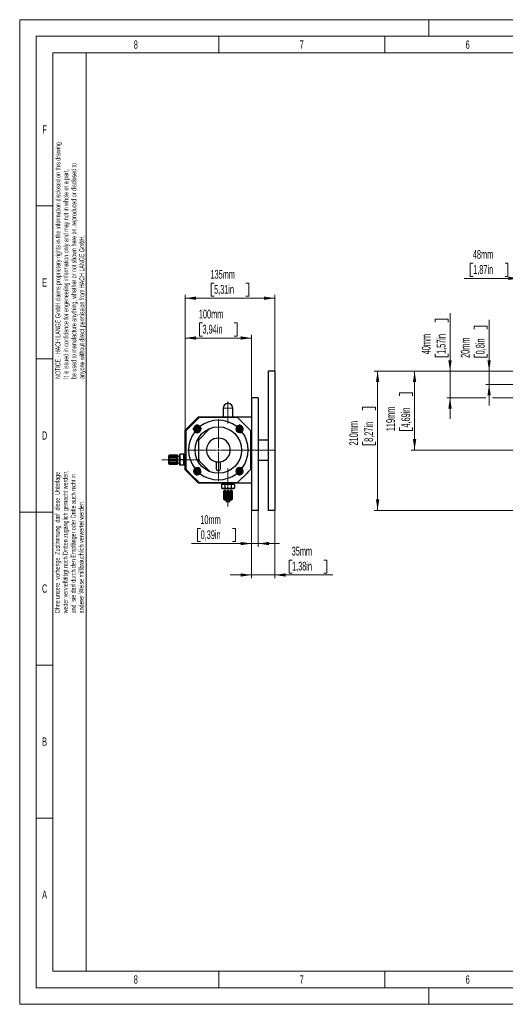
# Model space of a CAD drawing. Header units: millimetres. Extents: x 0 to 2100, y 0 to 1485.
# Tile 1 of 44: x 0 to 732, y 0 to 1485. Entities that reach past the tile are written whole.
import ezdxf

# ---------------------------------------------------------------- set-up
doc = ezdxf.new("R2010")
doc.units = ezdxf.units.MM
doc.header["$LTSCALE"] = 5
doc.linetypes.add('CENTERX2', pattern=[20.32, 12.7, -2.54, 2.54, -2.54])
doc.styles.add('SLDTEXTSTYLE0', font='TXT', dxfattribs={"width": 0.605})
doc.styles.add('SLDTEXTSTYLE1', font='TXT', dxfattribs={"width": 0.638186})
doc.dimstyles.new('SLDDIMSTYLE0', dxfattribs={"dimtxt": 12.841593, "dimasz": 16.5, "dimexe": 0, "dimexo": 0.0625, "dimgap": 3.210398, "dimtad": 1, "dimrnd": 1e-09, "dimzin": 12, "dimdsep": 46, "dimtxsty": 'SLDTEXTSTYLE0', "dimsah": 1, "dimcen": 0.09, "dimadec": 0, "dimazin": 3, "dimtfac": 1, "dimtofl": 0, "dimtmove": 0, "dimatfit": 3, "dimfxl": 1, "dimfrac": 2, "dimtolj": 1, "dimtzin": 12, "dimarcsym": 0})
doc.dimstyles.new('SLDDIMSTYLE1', dxfattribs={"dimtxt": 12.841593, "dimasz": 16.5, "dimexe": 0, "dimexo": 0.0625, "dimgap": 3.210398, "dimtad": 1, "dimrnd": 1e-09, "dimzin": 12, "dimdsep": 46, "dimtxsty": 'SLDTEXTSTYLE0', "dimsah": 1, "dimcen": 0.09, "dimadec": 0, "dimazin": 3, "dimtfac": 1, "dimtmove": 0, "dimatfit": 0, "dimfxl": 1, "dimfrac": 2, "dimtolj": 1, "dimtzin": 12, "dimarcsym": 0})
doc.dimstyles.new('SLDDIMSTYLE3', dxfattribs={"dimtxt": 12.841593, "dimasz": 16.5, "dimexe": 0, "dimexo": 0.0625, "dimgap": 3.210398, "dimtad": 1, "dimrnd": 1e-09, "dimzin": 12, "dimdsep": 46, "dimtxsty": 'SLDTEXTSTYLE0', "dimsah": 1, "dimcen": 0.09, "dimadec": 0, "dimazin": 3, "dimtfac": 1, "dimtmove": 0, "dimatfit": 0, "dimfxl": 1, "dimfrac": 2, "dimtolj": 1, "dimtzin": 12, "dimarcsym": 0})
doc.dimstyles.new('SLDDIMSTYLE4', dxfattribs={"dimtxt": 12.841593, "dimasz": 16.5, "dimexe": 0, "dimexo": 0.0625, "dimgap": 3.210398, "dimtad": 1, "dimdec": 0, "dimrnd": 1e-09, "dimzin": 12, "dimdsep": 46, "dimtxsty": 'SLDTEXTSTYLE0', "dimsah": 1, "dimcen": 0.09, "dimadec": 0, "dimazin": 3, "dimtfac": 1, "dimtmove": 0, "dimatfit": 0, "dimfxl": 1, "dimfrac": 2, "dimtolj": 1, "dimtzin": 12, "dimarcsym": 0})

# ---------------------------------------------------------------- blocks, each defined once
blk = doc.blocks.new('_D')
at = {"color": 7, "linetype": 'Continuous', "lineweight": 0}
for p, q in [((752.6, 954.9), (534.2, 954.9)), ((539.2, 954.9), (539.2, 744.9)), ((516.5, 896.3), (516.5, 900.7)), ((516.5, 900.7), (536.2, 900.7)), ((536.2, 900.7), (536.2, 896.3)), ((516.5, 848.3), (516.5, 843.9)), ((536.2, 843.9), (536.2, 848.3)), ((516.5, 843.9), (536.2, 843.9)), ((752.6, 744.9), (534.2, 744.9))]:
    blk.add_line(p, q, dxfattribs=at)
at = {"color": 7, "linetype": 'Continuous', "lineweight": 18}
for points in [[(539.2, 954.9), (536.7, 938.4), (541.7, 938.4)], [(539.2, 744.9), (541.7, 761.4), (536.7, 761.4)]]:
    blk.add_solid(points, dxfattribs=at)
at = {"color": 7, "linetype": 'Continuous', "lineweight": 18, "char_height": 13.23, "attachment_point": 1, "rotation": 90, "style": 'SLDTEXTSTYLE0'}
for s, insert in [('210mm', (496.5, 842.9)), ('8,27in', (519.2, 848.3))]:
    blk.add_mtext(s, dxfattribs=dict(at, insert=insert))
blk = doc.blocks.new('_D_2')
at = {"color": 7, "linetype": 'Continuous', "lineweight": 0}
for p, q in [((707.2, 954.9), (707.2, 1032.2)), ((684.6, 1018.5), (684.6, 1022.9)), ((684.6, 1022.9), (704.3, 1022.9)), ((704.3, 1022.9), (704.3, 1018.5)), ((684.6, 980.3), (684.6, 975.8)), ((704.3, 975.8), (704.3, 980.3)), ((684.6, 975.8), (704.3, 975.8)), ((752.6, 954.9), (702.2, 954.9)), ((707.2, 954.9), (707.2, 934.9)), ((1194.3, 934.9), (702.2, 934.9)), ((707.2, 934.9), (707.2, 902.9))]:
    blk.add_line(p, q, dxfattribs=at)
at = {"color": 7, "linetype": 'Continuous', "lineweight": 18}
for points in [[(707.2, 954.9), (709.7, 971.4), (704.7, 971.4)], [(707.2, 934.9), (704.7, 918.4), (709.7, 918.4)]]:
    blk.add_solid(points, dxfattribs=at)
at = {"color": 7, "linetype": 'Continuous', "lineweight": 18, "char_height": 13.23, "attachment_point": 1, "rotation": 90, "style": 'SLDTEXTSTYLE0'}
for s, insert in [('20mm', (664.6, 974.9)), ('0,8in', (687.2, 980.3))]:
    blk.add_mtext(s, dxfattribs=dict(at, insert=insert))
blk = doc.blocks.new('_D_4')
at = {"color": 7, "linetype": 'Continuous', "lineweight": 0}
for p, q in [((752.6, 954.9), (589.9, 954.9)), ((594.9, 835.9), (594.9, 954.9)), ((572.2, 917.8), (572.2, 922.2)), ((572.2, 922.2), (592, 922.2)), ((592, 922.2), (592, 917.8)), ((572.2, 869.8), (572.2, 865.4)), ((572.2, 865.4), (592, 865.4)), ((592, 865.4), (592, 869.8)), ((808.1, 835.9), (589.9, 835.9))]:
    blk.add_line(p, q, dxfattribs=at)
at = {"color": 7, "linetype": 'Continuous', "lineweight": 18}
for points in [[(594.9, 954.9), (592.4, 938.4), (597.4, 938.4)], [(594.9, 835.9), (597.4, 852.4), (592.4, 852.4)]]:
    blk.add_solid(points, dxfattribs=at)
at = {"color": 7, "linetype": 'Continuous', "lineweight": 18, "char_height": 13.23, "attachment_point": 1, "rotation": 90, "style": 'SLDTEXTSTYLE0'}
for s, insert in [('119mm', (552.2, 864.4)), ('4,69in', (574.9, 869.8))]:
    blk.add_mtext(s, dxfattribs=dict(at, insert=insert))
blk = doc.blocks.new('_D_5')
at = {"color": 7, "linetype": 'Continuous', "lineweight": 0}
for p, q in [((648.3, 954.9), (648.3, 1042.6)), ((625.7, 1028.9), (625.7, 1033.3)), ((625.7, 1033.3), (645.4, 1033.3)), ((645.4, 1033.3), (645.4, 1028.9)), ((625.7, 980.9), (625.7, 976.5)), ((645.4, 976.5), (645.4, 980.9)), ((625.7, 976.5), (645.4, 976.5)), ((752.6, 954.9), (643.3, 954.9)), ((648.3, 914.9), (648.3, 954.9)), ((702.2, 914.9), (643.3, 914.9)), ((648.3, 914.9), (648.3, 882.9)), ((1170.5, 914.9), (712.2, 914.9)), ((1247.6, 914.9), (1180.5, 914.9))]:
    blk.add_line(p, q, dxfattribs=at)
at = {"color": 7, "linetype": 'Continuous', "lineweight": 18}
for points in [[(648.3, 954.9), (650.8, 971.4), (645.8, 971.4)], [(648.3, 914.9), (645.8, 898.4), (650.8, 898.4)]]:
    blk.add_solid(points, dxfattribs=at)
at = {"color": 7, "linetype": 'Continuous', "lineweight": 18, "char_height": 13.23, "attachment_point": 1, "rotation": 90, "style": 'SLDTEXTSTYLE0'}
for s, insert in [('40mm', (605.7, 980.4)), ('1,57in', (628.3, 980.9))]:
    blk.add_mtext(s, dxfattribs=dict(at, insert=insert))
blk = doc.blocks.new('_D_6')
at = {"color": 7, "linetype": 'Continuous', "lineweight": 0}
for p, q in [((683.2, 1117.6), (678.8, 1117.6)), ((678.8, 1117.6), (678.8, 1097.9)), ((731.2, 1117.6), (735.6, 1117.6)), ((735.6, 1117.6), (735.6, 1097.9)), ((752.6, 954.9), (752.6, 1099.9)), ((800.1, 940.6), (800.1, 1099.9)), ((752.6, 1094.9), (669.5, 1094.9)), ((678.8, 1097.9), (683.2, 1097.9)), ((735.6, 1097.9), (731.2, 1097.9)), ((752.6, 1094.9), (800.1, 1094.9)), ((800.1, 1094.9), (832.1, 1094.9))]:
    blk.add_line(p, q, dxfattribs=at)
at = {"color": 7, "linetype": 'Continuous', "lineweight": 18}
for points in [[(752.6, 1094.9), (736.1, 1097.4), (736.1, 1092.4)], [(800.1, 1094.9), (816.6, 1092.4), (816.6, 1097.4)]]:
    blk.add_solid(points, dxfattribs=at)
at = {"color": 7, "linetype": 'Continuous', "lineweight": 18, "char_height": 13.23, "attachment_point": 1, "style": 'SLDTEXTSTYLE0'}
for s, insert in [('48mm', (682.7, 1137.6)), ('1,87in', (683.2, 1114.9))]:
    blk.add_mtext(s, dxfattribs=dict(at, insert=insert))
blk = doc.blocks.new('_D_13')
at = {"color": 7, "linetype": 'Continuous', "lineweight": 0}
for p, q in [((349.3, 744.9), (349.3, 689.9)), ((359.3, 744.9), (359.3, 689.9)), ((272.6, 717.6), (268.1, 717.6)), ((268.1, 717.6), (268.1, 697.9)), ((320.6, 717.6), (325, 717.6)), ((325, 717.6), (325, 697.9)), ((349.3, 694.9), (258.8, 694.9)), ((268.1, 697.9), (272.6, 697.9)), ((325, 697.9), (320.6, 697.9)), ((359.3, 694.9), (349.3, 694.9)), ((359.3, 694.9), (391.3, 694.9))]:
    blk.add_line(p, q, dxfattribs=at)
at = {"color": 7, "linetype": 'Continuous', "lineweight": 18}
for points in [[(349.3, 694.9), (332.8, 697.4), (332.8, 692.4)], [(359.3, 694.9), (375.8, 692.4), (375.8, 697.4)]]:
    blk.add_solid(points, dxfattribs=at)
at = {"color": 7, "linetype": 'Continuous', "lineweight": 18, "char_height": 13.23, "attachment_point": 1, "style": 'SLDTEXTSTYLE0'}
for s, insert in [('10mm', (272.1, 737.6)), ('0,39in', (272.6, 714.9))]:
    blk.add_mtext(s, dxfattribs=dict(at, insert=insert))
blk = doc.blocks.new('_D_14')
at = {"color": 7, "linetype": 'Continuous', "lineweight": 0}
for p, q in [((349.3, 744.9), (349.3, 642.5)), ((384.3, 744.9), (384.3, 642.5)), ((410.3, 670.1), (405.9, 670.1)), ((405.9, 670.1), (405.9, 650.4)), ((458.3, 670.1), (462.7, 670.1)), ((462.7, 670.1), (462.7, 650.4)), ((349.3, 647.5), (317.3, 647.5)), ((384.3, 647.5), (349.3, 647.5)), ((384.3, 647.5), (472, 647.5)), ((405.9, 650.4), (410.3, 650.4)), ((462.7, 650.4), (458.3, 650.4))]:
    blk.add_line(p, q, dxfattribs=at)
at = {"color": 7, "linetype": 'Continuous', "lineweight": 18}
for points in [[(349.3, 647.5), (332.8, 650), (332.8, 645)], [(384.3, 647.5), (400.8, 645), (400.8, 650)]]:
    blk.add_solid(points, dxfattribs=at)
at = {"color": 7, "linetype": 'Continuous', "lineweight": 18, "char_height": 13.23, "attachment_point": 1, "style": 'SLDTEXTSTYLE0'}
for s, insert in [('35mm', (409.8, 690.1)), ('1,38in', (410.3, 667.5))]:
    blk.add_mtext(s, dxfattribs=dict(at, insert=insert))
blk = doc.blocks.new('_D_15')
at = {"color": 7, "linetype": 'Continuous', "lineweight": 0}
for p, q in [((275.3, 1027.6), (270.9, 1027.6)), ((270.9, 1027.6), (270.9, 1007.9)), ((323.3, 1027.6), (327.7, 1027.6)), ((327.7, 1027.6), (327.7, 1007.9)), ((249.3, 865.9), (249.3, 1009.9)), ((349.3, 914.9), (349.3, 1009.9)), ((349.3, 1004.9), (249.3, 1004.9)), ((270.9, 1007.9), (275.3, 1007.9)), ((327.7, 1007.9), (323.3, 1007.9))]:
    blk.add_line(p, q, dxfattribs=at)
at = {"color": 7, "linetype": 'Continuous', "lineweight": 18}
for points in [[(249.3, 1004.9), (265.8, 1002.4), (265.8, 1007.4)], [(349.3, 1004.9), (332.8, 1007.4), (332.8, 1002.4)]]:
    blk.add_solid(points, dxfattribs=at)
at = {"color": 7, "linetype": 'Continuous', "lineweight": 18, "char_height": 13.23, "attachment_point": 1, "style": 'SLDTEXTSTYLE0'}
for s, insert in [('100mm', (269.9, 1047.6)), ('3,94in', (275.3, 1024.9))]:
    blk.add_mtext(s, dxfattribs=dict(at, insert=insert))
blk = doc.blocks.new('_D_16')
at = {"color": 7, "linetype": 'Continuous', "lineweight": 0}
for p, q in [((292.8, 1087.6), (288.4, 1087.6)), ((288.4, 1087.6), (288.4, 1067.9)), ((340.8, 1087.6), (345.2, 1087.6)), ((345.2, 1087.6), (345.2, 1067.9)), ((249.3, 865.9), (249.3, 1069.9)), ((384.3, 954.9), (384.3, 1069.9)), ((249.3, 1064.9), (384.3, 1064.9)), ((288.4, 1067.9), (292.8, 1067.9)), ((345.2, 1067.9), (340.8, 1067.9))]:
    blk.add_line(p, q, dxfattribs=at)
at = {"color": 7, "linetype": 'Continuous', "lineweight": 18}
for points in [[(249.3, 1064.9), (265.8, 1062.4), (265.8, 1067.4)], [(384.3, 1064.9), (367.8, 1067.4), (367.8, 1062.4)]]:
    blk.add_solid(points, dxfattribs=at)
at = {"color": 7, "linetype": 'Continuous', "lineweight": 18, "char_height": 13.23, "attachment_point": 1, "style": 'SLDTEXTSTYLE0'}
for s, insert in [('135mm', (287.4, 1107.6)), ('5,31in', (292.8, 1084.9))]:
    blk.add_mtext(s, dxfattribs=dict(at, insert=insert))
blk = doc.blocks.new('SW_CENTERMARKSYMBOL_3')
at = {"color": 0, "linetype": 'Continuous', "lineweight": 18}
for p, q in [((0, 3), (0, 46.5)), ((-3, 0), (-46.5, 0)), ((0, 0), (-1.5, 0)), ((0, 0), (0, 1.5)), ((0, 0), (0, -1.5)), ((0, 0), (1.5, 0)), ((3, 0), (86.1, 0)), ((0, -3), (0, -46.5))]:
    blk.add_line(p, q, dxfattribs=at)
blk = doc.blocks.new('SW_CENTERMARKSYMBOL_4')
at = {"color": 0, "linetype": 'Continuous', "lineweight": 18}
for p, q in [((-3, 0), (-7, 0)), ((0, 0), (-1.5, 0)), ((0, 3), (0, 7)), ((0, 0), (0, 1.5)), ((0, 0), (0, -1.5)), ((0, 0), (1.5, 0)), ((3, 0), (7, 0)), ((0, -3), (0, -7))]:
    blk.add_line(p, q, dxfattribs=at)
blk = doc.blocks.new('SW_CENTERMARKSYMBOL_5')
at = {"color": 0, "linetype": 'Continuous', "lineweight": 18}
for p, q in [((-3, 0), (-5.9, 0)), ((0, 0), (-1.5, 0)), ((0, 3), (0, 5.9)), ((0, 0), (0, 1.5)), ((0, 0), (0, -1.5)), ((0, 0), (1.5, 0)), ((3, 0), (5.9, 0)), ((0, -3), (0, -5.9))]:
    blk.add_line(p, q, dxfattribs=at)
blk = doc.blocks.new('SW_CENTERMARKSYMBOL_6')
at = {"color": 0, "linetype": 'Continuous', "lineweight": 18}
for p, q in [((-3, 0), (-5.9, 0)), ((0, 0), (-1.5, 0)), ((0, 3), (0, 5.9)), ((0, 0), (0, 1.5)), ((0, 0), (0, -1.5)), ((0, 0), (1.5, 0)), ((3, 0), (5.9, 0)), ((0, -3), (0, -5.9))]:
    blk.add_line(p, q, dxfattribs=at)
blk = doc.blocks.new('SW_CENTERMARKSYMBOL_7')
at = {"color": 0, "linetype": 'Continuous', "lineweight": 18}
for p, q in [((-3, 0), (-5.9, 0)), ((0, 0), (-1.5, 0)), ((0, 3), (0, 5.9)), ((0, 0), (0, 1.5)), ((0, 0), (0, -1.5)), ((0, 0), (1.5, 0)), ((3, 0), (5.9, 0)), ((0, -3), (0, -5.9))]:
    blk.add_line(p, q, dxfattribs=at)

msp = doc.modelspace()

# ---------------------------------------------------------------- linework, layer by layer
at = {"color": 7, "linetype": 'Continuous', "lineweight": 18}
for p, q in [((0, 1485), (0, 0)), ((2100, 1485), (0, 1485)), ((616.5, 1485), (616.5, 1460)), ((2075, 1460), (25, 1460)), ((25, 1460), (25, 25)), ((300, 1460), (300, 1435)), ((550, 1460), (550, 1435)), ((50, 1435), (50, 1204.167)), ((300, 1435), (50, 1435)), ((100, 1435), (100, 50)), ((550, 1435), (300, 1435)), ((800, 1435), (550, 1435)), ((50, 1204.167), (25, 1204.167)), ((50, 1204.167), (50, 973.333)), ((50, 973.333), (25, 973.333)), ((50, 973.333), (50, 742.5)), ((25, 742.5), (0, 742.5)), ((50, 742.5), (25, 742.5)), ((50, 742.5), (50, 511.667)), ((50, 511.667), (25, 511.667)), ((50, 511.667), (50, 280.833)), ((50, 280.833), (25, 280.833)), ((50, 280.833), (50, 50)), ((50, 50), (1160.6, 50)), ((300, 50), (300, 25)), ((550, 50), (550, 25)), ((25, 25), (2075, 25)), ((616.5, 25), (616.5, 0)), ((0, 0), (2100, 0))]:
    msp.add_line(p, q, dxfattribs=at)
at = {"color": 7, "linetype": 'Continuous', "lineweight": 25}
for p, q in [((384.295, 954.918), (374.295, 954.918)), ((374.295, 954.918), (374.295, 744.918)), ((384.295, 954.918), (384.295, 744.918)), ((359.295, 914.918), (349.295, 914.918)), ((349.295, 914.918), (349.295, 744.918)), ((359.295, 914.918), (359.295, 744.918)), ((306.295, 898.918), (306.295, 885.918)), ((321.295, 885.918), (321.295, 898.918)), ((269.295, 885.918), (249.295, 865.918)), ((269.295, 885.918), (349.295, 885.918)), ((249.295, 805.918), (249.295, 865.918)), ((264.975, 869.181), (265.022, 869.208)), ((264.975, 869.127), (264.975, 869.181)), ((264.975, 866.294), (264.975, 866.348)), ((265.022, 866.267), (264.975, 866.294)), ((267.428, 870.597), (267.475, 870.624)), ((267.475, 864.851), (267.428, 864.878)), ((267.475, 870.624), (267.522, 870.597)), ((267.522, 864.878), (267.475, 864.851)), ((287.103, 868.726), (269.295, 850.918)), ((269.928, 869.208), (269.975, 869.181)), ((269.975, 866.294), (269.928, 866.267)), ((269.975, 869.181), (269.975, 869.127)), ((269.975, 866.348), (269.975, 866.294)), ((328.615, 869.181), (328.662, 869.208)), ((328.615, 869.127), (328.615, 869.181)), ((328.615, 866.294), (328.615, 866.348)), ((328.662, 866.267), (328.615, 866.294)), ((331.068, 870.597), (331.115, 870.624)), ((331.115, 864.851), (331.068, 864.878)), ((331.115, 870.624), (331.162, 870.597)), ((331.162, 864.878), (331.115, 864.851)), ((333.568, 869.208), (333.615, 869.181)), ((333.615, 866.294), (333.568, 866.267)), ((333.615, 869.181), (333.615, 869.127)), ((333.615, 866.348), (333.615, 866.294)), ((349.245, 860.418), (349.245, 861.918)), ((349.245, 861.918), (349.295, 861.918)), ((269.295, 850.918), (269.295, 820.918)), ((349.195, 855.918), (349.195, 858.418)), ((349.195, 858.418), (349.245, 858.418)), ((349.195, 853.418), (349.195, 855.918)), ((349.195, 855.918), (349.245, 855.918)), ((349.195, 853.418), (349.245, 853.418)), ((349.195, 850.114), (349.245, 850.114)), ((349.195, 850.088), (349.195, 849.599)), ((349.195, 850.088), (349.245, 850.088)), ((349.195, 849.524), (349.245, 849.524)), ((349.195, 848.783), (349.195, 848.037)), ((349.195, 848.037), (349.245, 848.037)), ((349.195, 848.011), (349.245, 848.011)), ((349.195, 847.986), (349.245, 847.986)), ((349.245, 811.418), (349.245, 860.418)), ((374.295, 850.918), (359.295, 850.918)), ((349.195, 845.755), (349.195, 845.24)), ((349.195, 845.755), (349.245, 845.755)), ((349.195, 845.191), (349.245, 845.191)), ((349.195, 845.141), (349.245, 845.141)), ((349.195, 845.141), (349.195, 844.985)), ((349.195, 844.985), (349.245, 844.985)), ((349.195, 844.696), (349.245, 844.696)), ((349.195, 844.396), (349.195, 844.226)), ((349.195, 844.195), (349.195, 843.704)), ((349.195, 843.704), (349.245, 843.704)), ((349.195, 843.678), (349.245, 843.678)), ((349.195, 841.447), (349.195, 841.44)), ((349.195, 841.447), (349.245, 841.447)), ((349.195, 841.422), (349.195, 839.883)), ((349.195, 841.422), (349.245, 841.422)), ((349.195, 839.883), (349.245, 839.883)), ((349.195, 839.883), (349.195, 839.695)), ((349.195, 839.678), (349.245, 839.678)), ((349.195, 839.511), (349.245, 839.511)), ((349.195, 839.345), (349.245, 839.345)), ((349.195, 839.319), (349.245, 839.319)), ((349.195, 832.781), (349.245, 832.781)), ((349.195, 832.755), (349.245, 832.755)), ((349.195, 832.755), (349.195, 832.24)), ((349.195, 832.191), (349.245, 832.191)), ((349.195, 831.903), (349.245, 831.903)), ((224.795, 827.418), (224.295, 827.129)), ((224.295, 827.129), (224.295, 815.706)), ((224.795, 827.418), (224.795, 825.66)), ((224.795, 825.66), (224.885, 825.98)), ((224.795, 825.66), (224.795, 821.418)), ((224.795, 821.418), (224.795, 817.175)), ((224.795, 817.175), (224.795, 815.418)), ((224.887, 816.85), (224.795, 817.175)), ((236.295, 828.418), (226.21, 828.418)), ((236.295, 827.236), (226.21, 827.236)), ((236.295, 826.807), (226.21, 826.807)), ((236.295, 824.495), (226.21, 824.495)), ((226.21, 822.884), (236.295, 822.884)), ((236.295, 819.952), (226.21, 819.952)), ((226.21, 818.34), (236.295, 818.34)), ((236.295, 828.418), (236.295, 826.368)), ((237.795, 828.418), (236.295, 828.418)), ((236.295, 826.368), (236.295, 821.418)), ((236.295, 821.418), (236.295, 816.468)), ((237.795, 828.418), (237.795, 814.418)), ((241.295, 826.418), (237.795, 826.418)), ((241.295, 825.668), (241.295, 829.918)), ((241.295, 817.168), (241.295, 825.668)), ((241.295, 812.918), (241.295, 817.168)), ((247.295, 829.918), (242.054, 829.918)), ((247.295, 821.418), (242.054, 821.418)), ((247.295, 821.418), (247.295, 829.918)), ((249.295, 829.418), (247.295, 829.418)), ((247.295, 812.918), (247.295, 821.418)), ((269.295, 820.918), (287.103, 803.11)), ((296.095, 818.204), (296.095, 807.918)), ((302.495, 807.918), (302.495, 818.204)), ((349.195, 831.396), (349.245, 831.396)), ((349.195, 831.396), (349.195, 831.226)), ((349.195, 831.165), (349.245, 831.165)), ((349.195, 831.165), (349.195, 831.081)), ((349.195, 831.081), (349.245, 831.081)), ((349.195, 830.678), (349.245, 830.678)), ((349.195, 830.618), (349.195, 830.165)), ((349.195, 830.165), (349.245, 830.165)), ((349.195, 828.422), (349.195, 826.37)), ((349.195, 828.422), (349.245, 828.422)), ((349.195, 826.37), (349.245, 826.37)), ((349.195, 826.345), (349.245, 826.345)), ((349.195, 824.088), (349.195, 822.55)), ((349.195, 824.088), (349.245, 824.088)), ((349.195, 822.55), (349.245, 822.55)), ((349.195, 822.55), (349.195, 822.362)), ((349.195, 822.345), (349.245, 822.345)), ((349.195, 822.178), (349.245, 822.178)), ((349.195, 822.011), (349.245, 822.011)), ((349.195, 821.994), (349.195, 821.498)), ((349.195, 821.498), (349.245, 821.498)), ((349.195, 818.418), (349.195, 815.918)), ((349.195, 818.418), (349.245, 818.418)), ((359.295, 820.918), (374.295, 820.918)), ((224.295, 815.706), (224.795, 815.418)), ((226.21, 816.029), (236.295, 816.029)), ((226.21, 815.6), (236.295, 815.6)), ((226.21, 814.418), (236.295, 814.418)), ((236.295, 816.468), (236.295, 814.418)), ((236.295, 814.418), (237.795, 814.418)), ((237.795, 816.418), (241.295, 816.418)), ((247.295, 812.918), (242.054, 812.918)), ((247.295, 813.418), (249.295, 813.418)), ((249.295, 805.918), (269.295, 785.918)), ((264.975, 805.541), (265.022, 805.568)), ((264.975, 805.487), (264.975, 805.541)), ((264.975, 802.655), (264.975, 802.709)), ((265.022, 802.627), (264.975, 802.655)), ((267.428, 806.958), (267.475, 806.985)), ((267.475, 806.985), (267.522, 806.958)), ((269.928, 805.568), (269.975, 805.541)), ((269.975, 802.655), (269.928, 802.627)), ((269.975, 805.541), (269.975, 805.487)), ((269.975, 802.709), (269.975, 802.655)), ((328.615, 805.541), (328.662, 805.568)), ((328.615, 805.487), (328.615, 805.541)), ((328.615, 802.655), (328.615, 802.709)), ((328.662, 802.627), (328.615, 802.655)), ((331.068, 806.958), (331.115, 806.985)), ((331.115, 806.985), (331.162, 806.958)), ((333.568, 805.568), (333.615, 805.541)), ((333.615, 802.655), (333.568, 802.627)), ((333.615, 805.541), (333.615, 805.487)), ((333.615, 802.709), (333.615, 802.655)), ((349.195, 815.918), (349.195, 813.418)), ((349.195, 815.918), (349.245, 815.918)), ((349.195, 813.418), (349.245, 813.418)), ((349.245, 809.918), (349.245, 811.418)), ((349.245, 809.918), (349.295, 809.918)), ((267.475, 801.211), (267.428, 801.238)), ((267.522, 801.238), (267.475, 801.211)), ((331.115, 801.211), (331.068, 801.238)), ((331.162, 801.238), (331.115, 801.211)), ((349.295, 785.918), (269.295, 785.918)), ((303.98, 783.918), (303.98, 778.677)), ((308.888, 783.918), (303.98, 783.918)), ((303.98, 778.677), (305.295, 777.918)), ((306.434, 777.918), (305.295, 777.918)), ((305.795, 785.918), (305.795, 783.918)), ((313.795, 777.918), (306.434, 777.918)), ((306.795, 774.418), (306.795, 772.918)), ((306.795, 774.418), (313.795, 774.418)), ((306.795, 772.918), (306.795, 762.832)), ((306.795, 772.918), (308.846, 772.918)), ((307.977, 772.918), (307.977, 762.832)), ((308.406, 772.918), (308.406, 762.832)), ((308.795, 777.918), (308.795, 774.418)), ((308.846, 772.918), (313.795, 772.918)), ((308.888, 783.918), (308.888, 778.677)), ((318.703, 783.918), (308.888, 783.918)), ((310.718, 772.918), (310.718, 762.832)), ((312.329, 762.832), (312.329, 772.918)), ((321.157, 777.918), (313.795, 777.918)), ((313.795, 774.418), (320.795, 774.418)), ((313.795, 772.918), (318.745, 772.918)), ((315.261, 772.918), (315.261, 762.832)), ((316.873, 762.832), (316.873, 772.918)), ((318.703, 783.918), (318.703, 778.677)), ((323.61, 783.918), (318.703, 783.918)), ((318.745, 772.918), (320.795, 772.918)), ((318.795, 774.418), (318.795, 777.918)), ((319.184, 762.832), (319.184, 772.918)), ((319.613, 762.832), (319.613, 772.918)), ((320.795, 772.918), (320.795, 774.418)), ((320.795, 762.832), (320.795, 772.918)), ((322.295, 777.918), (321.157, 777.918)), ((321.795, 783.918), (321.795, 785.918)), ((322.295, 777.918), (323.61, 778.677)), ((323.61, 783.918), (323.61, 778.677)), ((307.795, 761.418), (308.084, 760.918)), ((307.795, 761.418), (309.553, 761.418)), ((308.084, 760.918), (313.795, 760.918)), ((309.553, 761.418), (309.234, 761.507)), ((309.553, 761.418), (313.795, 761.418)), ((310.925, 760.918), (311.045, 757.918)), ((316.545, 757.918), (311.045, 757.918)), ((313.795, 761.418), (318.038, 761.418)), ((313.795, 760.918), (319.507, 760.918)), ((316.545, 757.918), (316.665, 760.918)), ((318.36, 761.508), (318.038, 761.418)), ((318.038, 761.418), (319.795, 761.418)), ((319.507, 760.918), (319.795, 761.418)), ((359.295, 744.918), (349.295, 744.918)), ((384.295, 744.918), (374.295, 744.918))]:
    msp.add_line(p, q, dxfattribs=at)
at = {"color": 7, "linetype": 'CENTERX2', "lineweight": 18}
for p, q in [((313.795, 875.918), (313.795, 908.918)), ((214.295, 821.418), (236.295, 821.418)), ((236.295, 821.418), (237.795, 821.418)), ((237.795, 821.418), (271.295, 821.418)), ((313.795, 750.918), (313.795, 807.918))]:
    msp.add_line(p, q, dxfattribs=at)
at = {"color": 8, "linetype": 'Continuous', "lineweight": 18}
for p, q in [((321.295, 898.918), (306.295, 898.918)), ((349.195, 848.783), (349.245, 848.783)), ((349.245, 860.418), (349.295, 860.418)), ((349.195, 844.195), (349.245, 844.195)), ((226.21, 827.236), (226.21, 828.418)), ((226.21, 824.495), (226.21, 826.807)), ((226.21, 819.952), (226.21, 822.884)), ((226.21, 816.029), (226.21, 818.34)), ((226.21, 814.418), (226.21, 815.6)), ((349.245, 811.418), (349.295, 811.418)), ((307.977, 762.832), (306.795, 762.832)), ((310.718, 762.832), (308.406, 762.832)), ((315.261, 762.832), (312.329, 762.832)), ((319.184, 762.832), (316.873, 762.832)), ((320.795, 762.832), (319.613, 762.832))]:
    msp.add_line(p, q, dxfattribs=at)
at = {"color": 7, "linetype": 'Continuous', "lineweight": 25}
for centre, radius in [((267.475, 867.738), 5), ((299.295, 835.918), 35), ((331.115, 867.738), 5), ((267.475, 804.098), 5), ((331.115, 804.098), 5)]:
    msp.add_circle(centre, radius, dxfattribs=at)
at = {"color": 8, "linetype": 'Continuous', "lineweight": 18}
for centre in [(267.475, 867.738), (331.115, 867.738), (267.475, 804.098), (331.115, 804.098)]:
    msp.add_circle(centre, 4.4, dxfattribs=at)
at = {"color": 7, "linetype": 'Continuous', "lineweight": 25}
for centre, radius, start, end in [((313.795, 898.918), 7.5, 0, 180), ((299.295, 835.918), 45, 52.007184, 127.992816), ((299.295, 835.918), 45, 142.007184, 217.992816), ((267.475, 867.738), 5.5, 228.503592, 41.496408), ((267.475, 867.738), 2.86, 150.941691, 209.058309), ((267.475, 867.738), 2.5, 120, 180), ((267.475, 867.738), 2.5, 180, 240), ((267.475, 867.738), 2.86, 90.941691, 149.058309), ((267.475, 867.738), 2.86, 210.941691, 269.058309), ((267.475, 867.738), 2.5, 60, 120), ((267.475, 867.738), 2.5, 240, 300), ((267.475, 867.738), 2.86, 30.941691, 89.058309), ((267.475, 867.738), 2.86, 270.941691, 329.058309), ((267.475, 867.738), 2.5, 0, 60), ((267.475, 867.738), 2.5, 300, 0), ((267.475, 867.738), 2.86, 330.941691, 29.058309), ((331.115, 867.738), 5.5, 138.503592, 311.496408), ((331.115, 867.738), 2.86, 150.941691, 209.058309), ((331.115, 867.738), 2.5, 120, 180), ((331.115, 867.738), 2.5, 180, 240), ((331.115, 867.738), 2.86, 90.941691, 149.058309), ((331.115, 867.738), 2.86, 210.941691, 269.058309), ((331.115, 867.738), 2.5, 60, 120), ((331.115, 867.738), 2.5, 240, 300), ((331.115, 867.738), 2.86, 30.941691, 89.058309), ((331.115, 867.738), 2.86, 270.941691, 329.058309), ((331.115, 867.738), 2.5, 0, 60), ((331.115, 867.738), 2.5, 300, 0), ((331.115, 867.738), 2.86, 330.941691, 29.058309), ((299.295, 835.918), 45, 322.007184, 37.992816), ((299.295, 835.918), 18, 280.240348, 259.759652), ((226.21, 826.918), 1.5, 90, 160.530642), ((226.21, 825.307), 1.5, 90, 153.059867), ((226.21, 817.529), 1.5, 207.252433, 270), ((299.295, 835.918), 18, 259.759652, 280.240348), ((226.21, 815.918), 1.5, 199.497, 270), ((267.475, 804.098), 5.5, 318.503592, 131.496408), ((267.475, 804.098), 2.86, 150.941691, 209.058309), ((267.475, 804.098), 2.5, 120, 180), ((267.475, 804.098), 2.5, 180, 240), ((267.475, 804.098), 2.86, 90.941691, 149.058309), ((267.475, 804.098), 2.86, 210.941691, 269.058309), ((267.475, 804.098), 2.5, 60, 120), ((267.475, 804.098), 2.5, 240, 300), ((267.475, 804.098), 2.86, 30.941691, 89.058309), ((267.475, 804.098), 2.86, 270.941691, 329.058309), ((267.475, 804.098), 2.5, 0, 60), ((267.475, 804.098), 2.5, 300, 0), ((267.475, 804.098), 2.86, 330.941691, 29.058309), ((299.295, 807.918), 3.2, 180, 0), ((331.115, 804.098), 5.5, 48.503592, 221.496408), ((331.115, 804.098), 2.86, 150.941691, 209.058309), ((331.115, 804.098), 2.5, 120, 180), ((331.115, 804.098), 2.5, 180, 240), ((331.115, 804.098), 2.86, 90.941691, 149.058309), ((331.115, 804.098), 2.86, 210.941691, 269.058309), ((331.115, 804.098), 2.5, 60, 120), ((331.115, 804.098), 2.5, 240, 300), ((331.115, 804.098), 2.86, 30.941691, 89.058309), ((331.115, 804.098), 2.86, 270.941691, 329.058309), ((331.115, 804.098), 2.5, 0, 60), ((331.115, 804.098), 2.5, 300, 0), ((331.115, 804.098), 2.86, 330.941691, 29.058309), ((299.295, 835.918), 45, 232.007184, 307.992816), ((308.295, 762.832), 1.5, 180, 250.545612), ((309.906, 762.832), 1.5, 180, 243.073344), ((317.684, 762.832), 1.5, 296.962372, 0), ((319.295, 762.832), 1.5, 289.489454, 0)]:
    msp.add_arc(centre, radius, start, end, dxfattribs=at)
for points, knots in [([(250.295, 864.918), (252.226, 866.849), (256.129, 870.751), (261.507, 876.129), (266.256, 880.879), (268.945, 883.567), (270.295, 884.918)], [0, 0, 0, 0, 0.29261146, 0.59135998, 0.79466203, 1, 1, 1, 1]), ([(328.295, 884.918), (326.545, 884.918), (323.046, 884.918), (317.367, 884.918), (311.263, 884.918), (304.746, 884.918), (298.028, 884.918), (291.222, 884.918), (284.458, 884.918), (277.421, 884.918), (272.817, 884.918), (270.295, 884.918)], [0, 0, 0, 0, 0.09633024, 0.19262932, 0.30141736, 0.41049433, 0.51906003, 0.6329658, 0.74743828, 0.86164479, 1, 1, 1, 1]), ([(328.295, 884.918), (330.226, 882.987), (334.129, 879.084), (339.507, 873.706), (344.256, 868.957), (346.945, 866.269), (348.295, 864.918)], [0, 0, 0, 0, 0.29261146, 0.59135998, 0.79466203, 1, 1, 1, 1]), ([(250.295, 864.918), (250.295, 863.168), (250.295, 859.668), (250.295, 853.989), (250.295, 847.885), (250.295, 841.368), (250.295, 834.65), (250.295, 827.845), (250.295, 821.08), (250.295, 814.043), (250.295, 809.44), (250.295, 806.918)], [0, 0, 0, 0, 0.09633024, 0.19262932, 0.30141736, 0.41049433, 0.51906003, 0.6329658, 0.74743828, 0.86164479, 1, 1, 1, 1]), ([(271.595, 871.382), (270.961, 871.94), (269.874, 872.897), (267.778, 873.331), (266.027, 873.126), (264.538, 872.474), (263.357, 871.486), (262.528, 870.27), (262.002, 868.814), (261.908, 867.005), (262.482, 865.081), (263.381, 864.107), (263.831, 863.618)], [0, 0, 0, 0, 0.16347237, 0.28005298, 0.36913276, 0.4414327, 0.51407028, 0.5791747, 0.64576232, 0.74175576, 0.87042527, 1, 1, 1, 1]), ([(264.975, 866.348), (264.975, 866.57), (264.975, 867.013), (264.975, 867.738), (264.975, 868.463), (264.975, 868.905), (264.975, 869.127)], [0, 0, 0, 0, 0.25052018, 0.50020694, 0.74955042, 1, 1, 1, 1]), ([(265.022, 869.208), (265.213, 869.318), (265.595, 869.539), (266.221, 869.9), (266.851, 870.264), (267.235, 870.486), (267.428, 870.597)], [0, 0, 0, 0, 0.24868277, 0.4983484, 0.7479623, 1, 1, 1, 1]), ([(267.428, 864.878), (267.238, 864.988), (266.856, 865.208), (266.23, 865.57), (265.6, 865.934), (265.216, 866.156), (265.022, 866.267)], [0, 0, 0, 0, 0.24868277, 0.4983484, 0.7479623, 1, 1, 1, 1]), ([(267.522, 870.597), (267.713, 870.487), (268.095, 870.267), (268.721, 869.905), (269.351, 869.542), (269.735, 869.32), (269.928, 869.208)], [0, 0, 0, 0, 0.248682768, 0.498348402, 0.747962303, 1, 1, 1, 1]), ([(269.928, 866.267), (269.738, 866.157), (269.356, 865.937), (268.73, 865.575), (268.1, 865.211), (267.716, 864.989), (267.522, 864.878)], [0, 0, 0, 0, 0.24868277, 0.4983484, 0.7479623, 1, 1, 1, 1]), ([(269.975, 869.127), (269.975, 868.905), (269.975, 868.463), (269.975, 867.738), (269.975, 867.013), (269.975, 866.57), (269.975, 866.348)], [0, 0, 0, 0, 0.25044958, 0.49979305, 0.74947474, 1, 1, 1, 1]), ([(334.759, 863.618), (335.318, 864.252), (336.274, 865.339), (336.708, 867.435), (336.503, 869.186), (335.851, 870.675), (334.864, 871.856), (333.647, 872.685), (332.192, 873.211), (330.382, 873.305), (328.459, 872.731), (327.485, 871.833), (326.996, 871.382)], [0, 0, 0, 0, 0.16347237, 0.28005298, 0.36913276, 0.4414327, 0.51407028, 0.5791747, 0.64576232, 0.74175576, 0.87042527, 1, 1, 1, 1]), ([(328.615, 866.348), (328.615, 866.57), (328.615, 867.013), (328.615, 867.738), (328.615, 868.463), (328.615, 868.905), (328.615, 869.127)], [0, 0, 0, 0, 0.25052018, 0.50020694, 0.74955042, 1, 1, 1, 1]), ([(328.662, 869.208), (328.853, 869.318), (329.234, 869.539), (329.861, 869.9), (330.49, 870.264), (330.875, 870.486), (331.068, 870.597)], [0, 0, 0, 0, 0.248682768, 0.498348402, 0.747962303, 1, 1, 1, 1]), ([(331.068, 864.878), (330.878, 864.988), (330.496, 865.208), (329.869, 865.57), (329.24, 865.934), (328.855, 866.156), (328.662, 866.267)], [0, 0, 0, 0, 0.24868277, 0.4983484, 0.7479623, 1, 1, 1, 1]), ([(331.162, 870.597), (331.353, 870.487), (331.734, 870.267), (332.361, 869.905), (332.99, 869.542), (333.375, 869.32), (333.568, 869.208)], [0, 0, 0, 0, 0.24868277, 0.4983484, 0.7479623, 1, 1, 1, 1]), ([(333.568, 866.267), (333.378, 866.157), (332.996, 865.937), (332.369, 865.575), (331.74, 865.211), (331.355, 864.989), (331.162, 864.878)], [0, 0, 0, 0, 0.24868277, 0.4983484, 0.7479623, 1, 1, 1, 1]), ([(333.615, 869.127), (333.615, 868.905), (333.615, 868.463), (333.615, 867.738), (333.615, 867.013), (333.615, 866.57), (333.615, 866.348)], [0, 0, 0, 0, 0.25044958, 0.49979305, 0.74947474, 1, 1, 1, 1]), ([(348.295, 806.918), (348.295, 809.44), (348.295, 814.043), (348.295, 821.08), (348.295, 827.845), (348.295, 834.65), (348.295, 841.368), (348.295, 847.885), (348.295, 853.989), (348.295, 859.668), (348.295, 863.168), (348.295, 864.918)], [0, 0, 0, 0, 0.13835521, 0.25256172, 0.3670342, 0.48093997, 0.58950567, 0.69858264, 0.80737068, 0.90366976, 1, 1, 1, 1]), ([(349.195, 850.114), (349.195, 850.111), (349.195, 850.106), (349.195, 850.085), (349.195, 850.076)], [0, 0, 0, 0, 0.55972083, 1, 1, 1, 1]), ([(349.195, 849.524), (349.195, 849.518), (349.195, 849.507), (349.195, 849.402), (349.195, 849.168), (349.195, 848.942), (349.195, 848.783)], [0, 0, 0, 0, 0.1870208, 0.37389045, 0.56060992, 1, 1, 1, 1]), ([(349.195, 845.191), (349.195, 845.187), (349.195, 845.18), (349.195, 845.153), (349.195, 845.141)], [0, 0, 0, 0, 0.559243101, 1, 1, 1, 1]), ([(349.195, 845.011), (349.195, 845.002), (349.195, 844.984), (349.195, 844.866), (349.195, 844.761), (349.195, 844.696)], [0, 0, 0, 0, 0.2783358, 0.55876808, 1, 1, 1, 1]), ([(349.195, 844.903), (349.195, 844.815), (349.195, 844.658), (349.195, 844.476), (349.195, 844.396)], [0, 0, 0, 0, 0.55889682, 1, 1, 1, 1]), ([(349.195, 844.696), (349.195, 844.603), (349.195, 844.437), (349.195, 844.269), (349.195, 844.195)], [0, 0, 0, 0, 0.55963604, 1, 1, 1, 1]), ([(349.195, 839.678), (349.195, 839.674), (349.195, 839.667), (349.195, 839.618), (349.195, 839.565), (349.195, 839.529), (349.195, 839.511)], [0, 0, 0, 0, 0.2787404, 0.55858346, 0.77932042, 1, 1, 1, 1]), ([(349.195, 839.511), (349.195, 839.489), (349.195, 839.443), (349.195, 839.389), (349.195, 839.351), (349.195, 839.347), (349.195, 839.345)], [0, 0, 0, 0, 0.28008499, 0.5600882, 0.78017216, 1, 1, 1, 1]), ([(349.195, 832.781), (349.195, 832.778), (349.195, 832.772), (349.195, 832.752), (349.195, 832.743)], [0, 0, 0, 0, 0.55972083, 1, 1, 1, 1]), ([(349.195, 832.191), (349.195, 832.176), (349.195, 832.149), (349.195, 831.978), (349.195, 831.903)], [0, 0, 0, 0, 0.55891877, 1, 1, 1, 1]), ([(349.195, 831.903), (349.195, 831.815), (349.195, 831.658), (349.195, 831.476), (349.195, 831.396)], [0, 0, 0, 0, 0.55889682, 1, 1, 1, 1]), ([(349.195, 831.696), (349.195, 831.603), (349.195, 831.437), (349.195, 831.269), (349.195, 831.195)], [0, 0, 0, 0, 0.55963604, 1, 1, 1, 1]), ([(226.21, 827.236), (226.115, 827.237), (225.927, 827.24), (225.657, 827.262), (225.41, 827.292), (225.128, 827.34), (224.857, 827.401), (224.816, 827.412), (224.795, 827.418)], [0, 0, 0, 0, 0.12459429, 0.24923996, 0.37381671, 0.49738038, 0.74811549, 1, 1, 1, 1]), ([(226.21, 824.495), (226.115, 824.5), (225.927, 824.51), (225.657, 824.588), (225.41, 824.706), (225.128, 824.913), (224.857, 825.244), (224.816, 825.521), (224.795, 825.66)], [0, 0, 0, 0, 0.12459429, 0.24923996, 0.37381671, 0.49738038, 0.74811549, 1, 1, 1, 1]), ([(224.795, 821.418), (224.816, 821.609), (224.857, 821.991), (225.128, 822.396), (225.41, 822.643), (225.657, 822.778), (225.927, 822.868), (226.115, 822.878), (226.21, 822.884)], [0, 0, 0, 0, 0.25188425, 0.5026191, 0.62613163, 0.75075913, 0.87537933, 1, 1, 1, 1]), ([(226.21, 819.952), (226.115, 819.957), (225.927, 819.968), (225.657, 820.058), (225.41, 820.193), (225.128, 820.439), (224.857, 820.845), (224.816, 821.226), (224.795, 821.418)], [0, 0, 0, 0, 0.12459429, 0.24923996, 0.37381671, 0.49738038, 0.74811549, 1, 1, 1, 1]), ([(224.795, 817.175), (224.816, 817.314), (224.857, 817.592), (225.128, 817.922), (225.41, 818.13), (225.657, 818.247), (225.927, 818.326), (226.115, 818.335), (226.21, 818.34)], [0, 0, 0, 0, 0.25188425, 0.5026191, 0.62613163, 0.75075913, 0.87537933, 1, 1, 1, 1]), ([(242.054, 829.918), (241.809, 829.105), (241.388, 827.71), (241.323, 826.27), (241.295, 825.668)], [0, 0, 0, 0, 0.58195238, 1, 1, 1, 1]), ([(241.295, 829.918), (241.34, 829.918), (241.424, 829.918), (241.854, 829.918), (242.054, 829.918)], [0, 0, 0, 0, 0.53525105, 1, 1, 1, 1]), ([(241.295, 825.668), (241.34, 824.897), (241.424, 823.457), (241.854, 822.065), (242.054, 821.418)], [0, 0, 0, 0, 0.53525105, 1, 1, 1, 1]), ([(242.054, 821.418), (241.809, 820.605), (241.388, 819.21), (241.323, 817.77), (241.295, 817.168)], [0, 0, 0, 0, 0.58195238, 1, 1, 1, 1]), ([(241.295, 817.168), (241.34, 816.397), (241.424, 814.957), (241.854, 813.565), (242.054, 812.918)], [0, 0, 0, 0, 0.53525105, 1, 1, 1, 1]), ([(349.195, 831.081), (349.195, 831.015), (349.195, 830.883), (349.195, 830.713), (349.195, 830.691), (349.195, 830.678)], [0, 0, 0, 0, 0.280919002, 0.561406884, 1, 1, 1, 1]), ([(349.195, 822.345), (349.195, 822.341), (349.195, 822.334), (349.195, 822.284), (349.195, 822.232), (349.195, 822.196), (349.195, 822.178)], [0, 0, 0, 0, 0.2787404, 0.55858346, 0.77932042, 1, 1, 1, 1]), ([(349.195, 822.178), (349.195, 822.155), (349.195, 822.11), (349.195, 822.055), (349.195, 822.018), (349.195, 822.014), (349.195, 822.011)], [0, 0, 0, 0, 0.28008499, 0.5600882, 0.78017216, 1, 1, 1, 1]), ([(224.795, 815.418), (224.816, 815.423), (224.857, 815.434), (225.128, 815.496), (225.41, 815.543), (225.657, 815.574), (225.927, 815.595), (226.115, 815.598), (226.21, 815.6)], [0, 0, 0, 0, 0.25188425, 0.5026191, 0.62613163, 0.75075913, 0.87537933, 1, 1, 1, 1]), ([(242.054, 812.918), (241.809, 812.918), (241.388, 812.918), (241.323, 812.918), (241.295, 812.918)], [0, 0, 0, 0, 0.58195238, 1, 1, 1, 1]), ([(270.295, 786.918), (268.364, 788.849), (264.462, 792.751), (259.084, 798.129), (254.334, 802.879), (251.646, 805.567), (250.295, 806.918)], [0, 0, 0, 0, 0.29261146, 0.59135998, 0.79466203, 1, 1, 1, 1]), ([(263.831, 808.217), (263.273, 807.583), (262.316, 806.497), (261.882, 804.401), (262.087, 802.65), (262.739, 801.16), (263.727, 799.98), (264.943, 799.151), (266.399, 798.624), (268.208, 798.53), (270.132, 799.105), (271.106, 800.003), (271.595, 800.454)], [0, 0, 0, 0, 0.16347237, 0.28005298, 0.36913276, 0.4414327, 0.51407028, 0.5791747, 0.64576232, 0.74175576, 0.87042527, 1, 1, 1, 1]), ([(264.975, 802.709), (264.975, 802.931), (264.975, 803.373), (264.975, 804.098), (264.975, 804.823), (264.975, 805.265), (264.975, 805.487)], [0, 0, 0, 0, 0.25052018, 0.50020694, 0.74955042, 1, 1, 1, 1]), ([(265.022, 805.568), (265.213, 805.678), (265.595, 805.899), (266.221, 806.261), (266.851, 806.624), (267.235, 806.846), (267.428, 806.958)], [0, 0, 0, 0, 0.24868277, 0.4983484, 0.7479623, 1, 1, 1, 1]), ([(267.428, 801.238), (267.238, 801.348), (266.856, 801.569), (266.23, 801.93), (265.6, 802.294), (265.216, 802.516), (265.022, 802.627)], [0, 0, 0, 0, 0.24868277, 0.4983484, 0.7479623, 1, 1, 1, 1]), ([(267.522, 806.958), (267.713, 806.848), (268.095, 806.627), (268.721, 806.265), (269.351, 805.902), (269.735, 805.68), (269.928, 805.568)], [0, 0, 0, 0, 0.248682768, 0.498348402, 0.747962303, 1, 1, 1, 1]), ([(269.928, 802.627), (269.738, 802.517), (269.356, 802.297), (268.73, 801.935), (268.1, 801.572), (267.716, 801.35), (267.522, 801.238)], [0, 0, 0, 0, 0.248682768, 0.498348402, 0.747962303, 1, 1, 1, 1]), ([(269.975, 805.487), (269.975, 805.265), (269.975, 804.823), (269.975, 804.098), (269.975, 803.373), (269.975, 802.931), (269.975, 802.709)], [0, 0, 0, 0, 0.25044958, 0.49979305, 0.74947474, 1, 1, 1, 1]), ([(326.996, 800.454), (327.63, 799.895), (328.716, 798.939), (330.812, 798.505), (332.563, 798.71), (334.053, 799.362), (335.233, 800.349), (336.063, 801.566), (336.589, 803.021), (336.683, 804.831), (336.108, 806.754), (335.21, 807.728), (334.759, 808.217)], [0, 0, 0, 0, 0.16347237, 0.28005298, 0.36913276, 0.4414327, 0.51407028, 0.5791747, 0.64576232, 0.74175576, 0.87042527, 1, 1, 1, 1]), ([(348.295, 806.918), (346.364, 804.987), (342.462, 801.084), (337.084, 795.706), (332.334, 790.957), (329.646, 788.269), (328.295, 786.918)], [0, 0, 0, 0, 0.29261146, 0.59135998, 0.79466203, 1, 1, 1, 1]), ([(328.615, 802.709), (328.615, 802.931), (328.615, 803.373), (328.615, 804.098), (328.615, 804.823), (328.615, 805.265), (328.615, 805.487)], [0, 0, 0, 0, 0.25052018, 0.50020694, 0.74955042, 1, 1, 1, 1]), ([(328.662, 805.568), (328.853, 805.678), (329.234, 805.899), (329.861, 806.261), (330.49, 806.624), (330.875, 806.846), (331.068, 806.958)], [0, 0, 0, 0, 0.24868277, 0.4983484, 0.7479623, 1, 1, 1, 1]), ([(331.068, 801.238), (330.878, 801.348), (330.496, 801.569), (329.869, 801.93), (329.24, 802.294), (328.855, 802.516), (328.662, 802.627)], [0, 0, 0, 0, 0.24868277, 0.4983484, 0.7479623, 1, 1, 1, 1]), ([(331.162, 806.958), (331.353, 806.848), (331.734, 806.627), (332.361, 806.265), (332.99, 805.902), (333.375, 805.68), (333.568, 805.568)], [0, 0, 0, 0, 0.248682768, 0.498348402, 0.747962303, 1, 1, 1, 1]), ([(333.568, 802.627), (333.378, 802.517), (332.996, 802.297), (332.369, 801.935), (331.74, 801.572), (331.355, 801.35), (331.162, 801.238)], [0, 0, 0, 0, 0.24868277, 0.4983484, 0.7479623, 1, 1, 1, 1]), ([(333.615, 805.487), (333.615, 805.265), (333.615, 804.823), (333.615, 804.098), (333.615, 803.373), (333.615, 802.931), (333.615, 802.709)], [0, 0, 0, 0, 0.25044958, 0.49979305, 0.74947474, 1, 1, 1, 1]), ([(270.295, 786.918), (272.817, 786.918), (277.421, 786.918), (284.458, 786.918), (291.222, 786.918), (298.028, 786.918), (304.746, 786.918), (311.263, 786.918), (317.367, 786.918), (323.046, 786.918), (326.545, 786.918), (328.295, 786.918)], [0, 0, 0, 0, 0.138355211, 0.252561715, 0.367034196, 0.480939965, 0.589505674, 0.698582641, 0.807370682, 0.903669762, 1, 1, 1, 1]), ([(303.98, 778.677), (304.449, 778.432), (305.255, 778.011), (306.087, 777.945), (306.434, 777.918)], [0, 0, 0, 0, 0.58195238, 1, 1, 1, 1]), ([(306.434, 777.918), (306.879, 777.963), (307.711, 778.046), (308.514, 778.477), (308.888, 778.677)], [0, 0, 0, 0, 0.53525105, 1, 1, 1, 1]), ([(308.888, 778.677), (309.826, 778.432), (311.438, 778.011), (313.1, 777.945), (313.795, 777.918)], [0, 0, 0, 0, 0.58195238, 1, 1, 1, 1]), ([(313.795, 777.918), (314.685, 777.963), (316.348, 778.046), (317.956, 778.477), (318.703, 778.677)], [0, 0, 0, 0, 0.53525105, 1, 1, 1, 1]), ([(318.703, 778.677), (319.172, 778.432), (319.978, 778.011), (320.809, 777.945), (321.157, 777.918)], [0, 0, 0, 0, 0.58195238, 1, 1, 1, 1]), ([(321.157, 777.918), (321.602, 777.963), (322.433, 778.046), (323.237, 778.477), (323.61, 778.677)], [0, 0, 0, 0, 0.53525105, 1, 1, 1, 1]), ([(307.977, 762.832), (307.976, 762.738), (307.973, 762.549), (307.951, 762.279), (307.921, 762.032), (307.873, 761.75), (307.812, 761.479), (307.801, 761.438), (307.795, 761.418)], [0, 0, 0, 0, 0.12459429, 0.24923996, 0.37381671, 0.49738038, 0.74811549, 1, 1, 1, 1]), ([(310.718, 762.832), (310.713, 762.738), (310.703, 762.549), (310.625, 762.279), (310.508, 762.032), (310.3, 761.75), (309.97, 761.479), (309.692, 761.438), (309.553, 761.418)], [0, 0, 0, 0, 0.12459429, 0.24923996, 0.37381671, 0.49738038, 0.74811549, 1, 1, 1, 1]), ([(313.795, 761.418), (313.604, 761.438), (313.222, 761.479), (312.817, 761.75), (312.57, 762.032), (312.435, 762.279), (312.346, 762.549), (312.335, 762.738), (312.329, 762.832)], [0, 0, 0, 0, 0.25188425, 0.5026191, 0.62613163, 0.75075913, 0.87537933, 1, 1, 1, 1]), ([(315.261, 762.832), (315.256, 762.738), (315.245, 762.549), (315.155, 762.279), (315.02, 762.032), (314.774, 761.75), (314.368, 761.479), (313.987, 761.438), (313.795, 761.418)], [0, 0, 0, 0, 0.12459429, 0.24923996, 0.37381671, 0.49738038, 0.74811549, 1, 1, 1, 1]), ([(318.038, 761.418), (317.899, 761.438), (317.621, 761.479), (317.291, 761.75), (317.083, 762.032), (316.966, 762.279), (316.887, 762.549), (316.878, 762.738), (316.873, 762.832)], [0, 0, 0, 0, 0.25188425, 0.5026191, 0.62613163, 0.75075913, 0.87537933, 1, 1, 1, 1]), ([(319.795, 761.418), (319.79, 761.438), (319.779, 761.479), (319.717, 761.75), (319.67, 762.032), (319.639, 762.279), (319.618, 762.549), (319.615, 762.738), (319.613, 762.832)], [0, 0, 0, 0, 0.25188425, 0.502619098, 0.626131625, 0.750759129, 0.875379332, 1, 1, 1, 1])]:
    msp.add_open_spline(points, degree=3, knots=knots, dxfattribs=at)

# ---------------------------------------------------------------- block references
at = {"color": 7, "linetype": 'Continuous', "lineweight": 0}
for name, p in [('SW_CENTERMARKSYMBOL_3', (299.295, 835.918)), ('SW_CENTERMARKSYMBOL_4', (267.475, 867.738)), ('SW_CENTERMARKSYMBOL_5', (331.115, 867.738)), ('SW_CENTERMARKSYMBOL_7', (267.475, 804.098)), ('SW_CENTERMARKSYMBOL_6', (331.115, 804.098))]:
    msp.add_blockref(name, p, dxfattribs=at)

# ---------------------------------------------------------------- texts
at = {"color": 7, "linetype": 'Continuous', "lineweight": 0, "char_height": 12.5, "attachment_point": 2, "style": 'SLDTEXTSTYLE1'}
for s, insert in [('8', (174.91, 1453.674)), ('7', (424.91, 1453.674)), ('6', (674.91, 1453.674)), ('F', (37.533, 1325.757)), ('E', (37.442, 1094.924)), ('D', (37.557, 864.09)), ('C', (37.556, 633.257)), ('B', (37.442, 402.424)), ('A', (37.442, 171.59)), ('8', (174.91, 43.674)), ('7', (424.91, 43.674)), ('6', (674.91, 43.674))]:
    msp.add_mtext(s, dxfattribs=dict(at, insert=insert))
at = {"color": 7, "linetype": 'Continuous', "lineweight": 0, "char_height": 7.5, "attachment_point": 1, "rotation": 90, "style": 'SLDTEXTSTYLE1'}
for s, insert in [('NOTICE - HACH LANGE GmbH claims proprietary rights in the information disclosed on this drawing.', (53.866, 943.221)), ('be used to manufacture anything, whether or not shown here on, reproduced or disclosed to', (77.866, 943.221)), ('It is issued in confidence for engeneering information only and may not in whole or a part,', (65.866, 943.221)), ('anyone without direct permission from HACH LANGE GmbH.', (89.866, 943.221)), ('weder vervielfältigt noch Dritten zugänglich gemacht werden,', (64.934, 589.603)), ('Ohne unsere  vorherige  Zustimmung  darf  diese  Unterlage', (52.934, 589.603)), ('und  sie darf durch den Empfänger oder Dritte auch nicht in', (76.934, 589.603)), ('anderer Weise mißbräuchlich verwertet werden.', (88.934, 589.603))]:
    msp.add_mtext(s, dxfattribs=dict(at, insert=insert))

# ---------------------------------------------------------------- dimensions: what is measured, and where the dimension line sits
at = {"color": 7, "linetype": 'Continuous', "lineweight": 18}
for base, p1, p2, dimstyle, picture, middle in [((800.073026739, 1094.917760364), (752.573026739, 954.917760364), (800.073026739, 940.567760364), 'SLDDIMSTYLE4', '_D_6', (707.211210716, 1094.917760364)), ((384.295, 1064.918), (249.295, 865.918), (384.295, 954.918), 'SLDDIMSTYLE0', '_D_16', (316.795, 1064.918)), ((249.295, 1004.918), (349.295, 914.918), (249.295, 865.918), 'SLDDIMSTYLE0', '_D_15', (299.295, 1004.918)), ((349.295, 694.918), (359.295, 744.918), (349.295, 744.918), 'SLDDIMSTYLE3', '_D_13', (296.56, 694.918)), ((349.295, 647.464), (384.295, 744.918), (349.295, 744.918), 'SLDDIMSTYLE3', '_D_14', (434.295, 647.464))]:
    dim = msp.add_linear_dim(base=base, p1=p1, p2=p2, dimstyle=dimstyle, dxfattribs=at)
    dim.commit()
    dim.dimension.update_dxf_attribs({"geometry": picture, "text_midpoint": middle, "dimtype": 160})
for base, p1, p2, dimstyle, picture, middle in [((648.319, 954.918), (1247.573, 914.918), (752.573, 954.918), 'SLDDIMSTYLE3', '_D_5', (648.319, 1004.918)), ((707.211, 934.918), (752.573, 954.918), (1194.317, 934.918), 'SLDDIMSTYLE1', '_D_2', (707.211, 999.364)), ((539.172, 744.918), (752.573, 954.918), (752.573, 744.918), 'SLDDIMSTYLE0', '_D', (539.172, 872.306)), ((594.901, 954.918), (808.073, 835.918), (752.573, 954.918), 'SLDDIMSTYLE0', '_D_4', (594.901, 893.776))]:
    dim = msp.add_linear_dim(base=base, p1=p1, p2=p2, angle=90, dimstyle=dimstyle, dxfattribs=at)
    dim.commit()
    dim.dimension.update_dxf_attribs({"geometry": picture, "text_midpoint": middle, "dimtype": 160})

doc.saveas('drawing.dxf')
